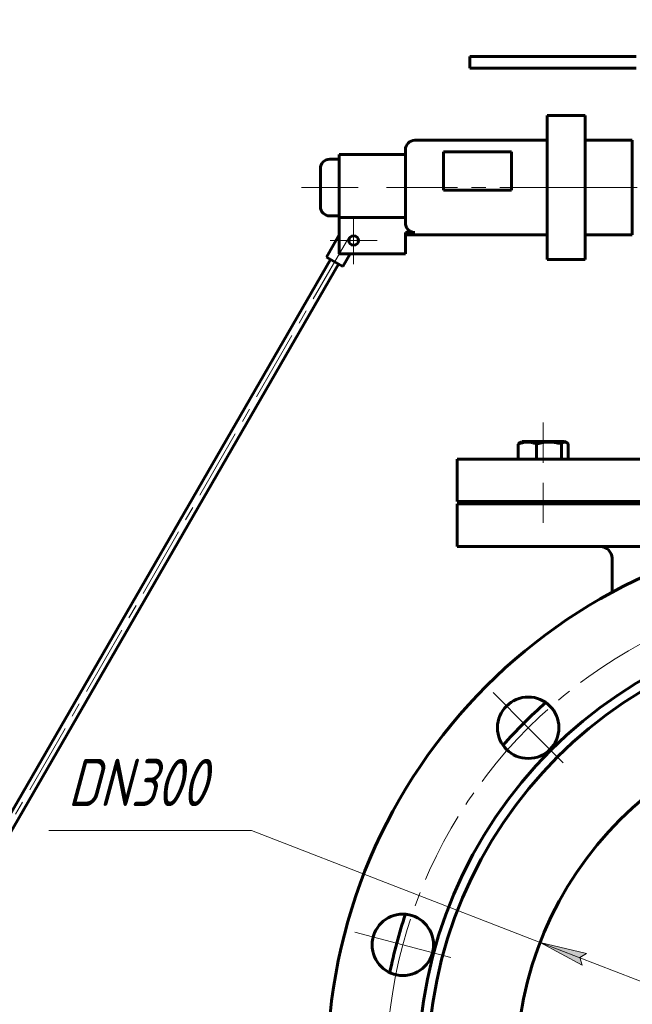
# Model space of a CAD drawing. Header units: millimetres. Extents: x 0 to 656, y 0 to 420.
# Tile 5 of 9: x 385 to 450, y 220 to 324. Entities that reach past the tile are written whole.
import ezdxf

# ---------------------------------------------------------------- set-up
doc = ezdxf.new("R2010")
doc.units = ezdxf.units.MM
for name, pattern in [('K5LT_AXLED', [12, 7.5, -1.5, 1.5, -1.5]), ('K5LT_BASIC', [0]), ('K5LT_THIN', [0])]:
    doc.linetypes.add(name, pattern=pattern)
doc.layers.add('Системный слой', color=7, linetype='Continuous')
doc.layers.add('Системный слой (1)', color=251, linetype='Continuous', true_color=0x6c6c6c)
doc.styles.add('KDIMTEXTSTYLE', font='GOST_AU.SHX', dxfattribs={"width": 0.96, "oblique": 15, "height": 5})
doc.styles.add('KTEXTSTYLE', font='GOST_AU.SHX', dxfattribs={"width": 0.56, "height": 5})
doc.dimstyles.new('KDIMSTYLE (0.25)', dxfattribs={"dimtxt": 5, "dimasz": 1, "dimexe": 2, "dimexo": 0, "dimgap": 1, "dimtad": 1, "dimlfac": 4, "dimtxsty": 'KDIMTEXTSTYLE', "dimsah": 1, "dimcen": 0, "dimdle": 1, "dimadec": 0, "dimazin": 0, "dimtfac": 0.667, "dimtmove": 0, "dimatfit": 3, "dimfxl": 1, "dimtvp": 1, "dimtolj": 1, "dimtzin": 0, "dimarcsym": 0})

# ---------------------------------------------------------------- blocks, each defined once
blk = doc.blocks.new('U19')
at = {"layer": 'Системный слой (1)', "color": 143, "linetype": 'K5LT_BASIC', "lineweight": 60, "true_color": 0x33acca}
for start, end in [(131.4674, 138.5326), (41.4674, 48.5326), (161.4674, 168.5326), (11.4674, 18.5326), (191.4674, 198.5326), (341.4674, 348.5326), (221.4674, 228.5326), (311.4674, 318.5326)]:
    blk.add_arc((475.17, 212.61), 51.92, start, end, dxfattribs=at)
blk = doc.blocks.new('U21')
at = {"layer": 'Системный слой (1)', "color": 143, "linetype": 'K5LT_BASIC', "lineweight": 60, "true_color": 0x33acca}
for p, q in [((431.42, 272.53), (475.17, 272.53)), ((475.17, 272.53), (517.14, 272.53))]:
    blk.add_line(p, q, dxfattribs=at)
blk = doc.blocks.new('U26')
at = {"layer": 'Системный слой (1)', "color": 143, "linetype": 'K5LT_BASIC', "lineweight": 60, "true_color": 0x33acca}
for p, q in [((431.42, 277.28), (475.17, 277.28)), ((475.17, 277.28), (517.14, 277.28))]:
    blk.add_line(p, q, dxfattribs=at)
blk = doc.blocks.new('U27')
at = {"layer": 'Системный слой (1)', "color": 143, "linetype": 'K5LT_BASIC', "lineweight": 60, "true_color": 0x33acca}
for p, q in [((431.42, 268.03), (459.83, 268.03)), ((490.5, 268.03), (517.14, 268.03))]:
    blk.add_line(p, q, dxfattribs=at)
blk = doc.blocks.new('U28')
at = {"layer": 'Системный слой (1)', "color": 143, "linetype": 'K5LT_BASIC', "lineweight": 60, "true_color": 0x33acca}
for p, q in [((431.42, 272.78), (475.17, 272.78)), ((475.17, 272.78), (517.14, 272.78))]:
    blk.add_line(p, q, dxfattribs=at)
blk = doc.blocks.new('U47')
at = {"layer": 'Системный слой (1)', "color": 143, "linetype": 'K5LT_BASIC', "lineweight": 60, "true_color": 0x33acca}
for p, q in [((442.57, 278.98), (442.46, 278.87)), ((442.74, 279.07), (442.57, 278.98)), ((442.92, 279.07), (442.74, 279.07)), ((442.98, 279.04), (442.92, 279.07)), ((443.04, 278.99), (442.98, 279.04)), ((443.11, 278.94), (443.04, 278.99)), ((443.17, 278.87), (443.11, 278.94))]:
    blk.add_line(p, q, dxfattribs=at)
blk = doc.blocks.new('U48')
at = {"layer": 'Системный слой (1)', "color": 143, "linetype": 'K5LT_BASIC', "lineweight": 60, "true_color": 0x33acca}
for p, q in [((442.12, 279.15), (438.27, 279.15)), ((442.78, 279.15), (442.12, 279.15))]:
    blk.add_line(p, q, dxfattribs=at)
blk = doc.blocks.new('D1')
at = {"layer": 'Системный слой (1)'}
for points in [[(516.53, 244.94), (520.02, 248.59), (515.71, 245.97), (516.51, 245.77)], [(430.31, 176.63), (434.62, 179.25), (433.82, 179.45), (433.8, 180.28)]]:
    blk.add_hatch(color=7, dxfattribs=at).paths.add_polyline_path(points)
at = {"layer": 'Системный слой (1)', "color": 7, "linetype": 'K5LT_THIN', "lineweight": 18, "true_color": 0xffffff}
for p, q in [((520.02, 248.59), (536.89, 262.11)), ((536.89, 262.11), (555.54, 262.11)), ((430.31, 176.63), (520.02, 248.59)), ((515.71, 245.97), (520.02, 248.59)), ((520.02, 248.59), (516.53, 244.94)), ((516.51, 245.77), (515.71, 245.97)), ((516.53, 244.94), (516.51, 245.77)), ((430.31, 176.63), (433.8, 180.28)), ((433.8, 180.28), (433.82, 179.45)), ((434.62, 179.25), (430.31, 176.63)), ((433.82, 179.45), (434.62, 179.25))]:
    blk.add_line(p, q, dxfattribs=at)
blk.add_wipeout([(538.89, 263.11), (538.89, 270.5), (552.96, 270.5), (552.96, 263.11)]).dxf.layer = 'Системный слой (1)'
at = {"layer": 'Системный слой (1)', "color": 7, "char_height": 5, "attachment_point": 1, "style": 'KTEXTSTYLE'}
for s, insert in [('\\H5.0;\\W1.000;\\Q15;\\Q15;\\W0.960;∅', (538.89, 269.7)), ('\\H5.0;\\W1.000;\\Q15;\\Q15;\\W0.960;460', (542.2, 269.7))]:
    blk.add_mtext(s, dxfattribs=dict(at, insert=insert))
blk = doc.blocks.new('KDIMARROW_01')
at = {"layer": 'Системный слой'}
blk.add_hatch(color=0, dxfattribs=at).paths.add_polyline_path([(-5, -0.66), (0, 0), (-5, 0.66), (-4.5, 0)])
at = {"layer": 'Системный слой', "color": 0, "linetype": 'K5LT_THIN', "lineweight": 18}
for p, q in [((-4.5, 0), (-5, 0.66)), ((-5, 0.66), (0, 0)), ((0, 0), (-5, -0.66)), ((-5, -0.66), (-4.5, 0))]:
    blk.add_line(p, q, dxfattribs=at)
at = {"layer": 'Системный слой (1)', "color": 0, "linetype": 'K5LT_THIN', "lineweight": 18}
blk.add_line((163.73, 212.61), (163.48, 212.61), dxfattribs=at)
blk = doc.blocks.new('D2')
at = {"layer": 'Системный слой (1)'}
for points in [[(516.27, 233.83), (520.37, 236.77), (515.65, 234.99), (516.4, 234.65)], [(429.97, 188.45), (434.69, 190.23), (433.94, 190.57), (434.07, 191.39)]]:
    blk.add_hatch(color=7, dxfattribs=at).paths.add_polyline_path(points)
at = {"layer": 'Системный слой (1)', "color": 7, "linetype": 'K5LT_THIN', "lineweight": 18, "true_color": 0xffffff}
for p, q in [((520.37, 236.77), (536.89, 245.6)), ((536.89, 245.6), (554.35, 245.6)), ((429.97, 188.45), (520.37, 236.77)), ((515.65, 234.99), (520.37, 236.77)), ((520.37, 236.77), (516.27, 233.83)), ((516.4, 234.65), (515.65, 234.99)), ((516.27, 233.83), (516.4, 234.65)), ((429.97, 188.45), (434.07, 191.39)), ((434.07, 191.39), (433.94, 190.57)), ((434.69, 190.23), (429.97, 188.45)), ((433.94, 190.57), (434.69, 190.23))]:
    blk.add_line(p, q, dxfattribs=at)
blk.add_wipeout([(538.89, 246.6), (538.89, 253.98), (551.81, 253.98), (551.81, 246.6)]).dxf.layer = 'Системный слой (1)'
at = {"layer": 'Системный слой (1)', "color": 7, "char_height": 5, "attachment_point": 1, "style": 'KTEXTSTYLE'}
for s, insert in [('\\H5.0;\\W1.000;\\Q15;\\Q15;\\W0.960;∅', (538.89, 253.19)), ('\\H5.0;\\W1.000;\\Q15;\\Q15;\\W0.960;410', (542.2, 253.19))]:
    blk.add_mtext(s, dxfattribs=dict(at, insert=insert))
blk = doc.blocks.new('D3')
at = {"layer": 'Системный слой (1)'}
for points in [[(444.39, 224.52), (445.09, 224.95), (440.19, 226.14), (444.62, 223.72)], [(510.14, 199.08), (505.72, 201.5), (505.94, 200.7), (505.24, 200.27)]]:
    blk.add_hatch(color=7, dxfattribs=at).paths.add_polyline_path(points)
at = {"layer": 'Системный слой (1)', "color": 7, "linetype": 'K5LT_THIN', "lineweight": 18, "true_color": 0xffffff}
for p, q in [((409.64, 237.96), (388.21, 237.96)), ((440.19, 226.14), (409.64, 237.96)), ((440.19, 226.14), (445.09, 224.95)), ((444.62, 223.72), (440.19, 226.14)), ((510.14, 199.08), (440.19, 226.14)), ((445.09, 224.95), (444.39, 224.52)), ((444.39, 224.52), (444.62, 223.72)), ((505.94, 200.7), (505.72, 201.5)), ((505.72, 201.5), (510.14, 199.08)), ((505.24, 200.27), (505.94, 200.7)), ((510.14, 199.08), (505.24, 200.27))]:
    blk.add_line(p, q, dxfattribs=at)
blk.add_wipeout([(390.21, 238.96), (390.21, 246.34), (406.95, 246.34), (406.95, 238.96)]).dxf.layer = 'Системный слой (1)'
at = {"layer": 'Системный слой (1)', "color": 7, "insert": (390.21, 245.55), "char_height": 5, "attachment_point": 1, "style": 'KTEXTSTYLE'}
blk.add_mtext('\\H5.0;\\W1.000;\\Q15;\\Q15;\\W0.960;DN300', dxfattribs=at)
blk = doc.blocks.new('U51')
at = {"layer": 'Системный слой (1)', "color": 30, "linetype": 'K5LT_AXLED', "lineweight": 18, "true_color": 0xff8000}
for q in [(420.46, 302.9), (417.96, 300.4), (422.96, 300.4), (420.46, 297.9)]:
    blk.add_line((420.46, 300.4), q, dxfattribs=at)
blk = doc.blocks.new('U53')
at = {"layer": 'Системный слой (1)', "color": 30, "linetype": 'K5LT_AXLED', "lineweight": 18, "true_color": 0xff8000}
for p, q in [((438.93, 248.85), (435.22, 252.56)), ((442.64, 245.14), (438.93, 248.85)), ((425.66, 225.87), (420.59, 227.23)), ((430.73, 224.52), (425.66, 225.87))]:
    blk.add_line(p, q, dxfattribs=at)
for start, end in [(105, 135), (135, 165), (165, 195)]:
    blk.add_arc((475.17, 212.61), 51.25, start, end, dxfattribs=at)

msp = doc.modelspace()

# ---------------------------------------------------------------- linework, layer by layer
at = {"layer": 'Системный слой (1)', "color": 143, "linetype": 'K5LT_BASIC', "lineweight": 60, "true_color": 0x33acca}
for p, q in [((432.7361, 319.8845), (450.3383, 319.8845)), ((432.7361, 319.8845), (432.7361, 318.6272)), ((432.7361, 318.6272), (450.3383, 318.6272)), ((440.9383, 313.6299), (440.9383, 313.6227)), ((444.9383, 313.6299), (440.9383, 313.6299)), ((440.9383, 312.7616), (440.9383, 313.6227)), ((444.9383, 313.6227), (444.9383, 313.6299)), ((444.9383, 312.7616), (444.9383, 313.6227)), ((440.9383, 312.7616), (440.9383, 312.1616)), ((444.9383, 312.1616), (444.9383, 312.7616)), ((440.9383, 305.5415), (440.9383, 312.1616)), ((444.9383, 305.5415), (444.9383, 312.1616)), ((440.9383, 311.0098), (426.9383, 311.0098)), ((449.9383, 311.0098), (444.9383, 311.0098)), ((449.9383, 301.0098), (449.9383, 311.0098)), ((425.9383, 309.5098), (418.9383, 309.5098)), ((418.9383, 302.8475), (418.9383, 309.5098)), ((425.9383, 310.0098), (425.9383, 302.3017)), ((429.9715, 305.7375), (429.9715, 309.8051)), ((429.9715, 309.8051), (437.1432, 309.8051)), ((437.1432, 309.8051), (437.1432, 305.7375)), ((418.9383, 309.0098), (417.9383, 309.0098)), ((416.9383, 308.0098), (416.9383, 306.0098)), ((416.9383, 306.0098), (416.9383, 304.0098)), ((437.1432, 305.7375), (429.9715, 305.7375)), ((440.9383, 305.5415), (440.9383, 304.5487)), ((444.9383, 304.5487), (444.9383, 305.5415)), ((440.9383, 298.7897), (440.9383, 304.5487)), ((444.9383, 298.7897), (444.9383, 304.5487)), ((418.9383, 303.0098), (417.9383, 303.0098)), ((425.9383, 302.8475), (418.9383, 302.8475)), ((418.9383, 299.0098), (418.9383, 302.8475)), ((425.9383, 299.0098), (425.9383, 301.2401)), ((425.9383, 301.2401), (426.9383, 301.2401)), ((418.9383, 301.0098), (417.5722, 298.6438)), ((440.9383, 301.0098), (425.9383, 301.0098)), ((449.9383, 301.0098), (444.9383, 301.0098)), ((418.0053, 298.3938), (343.0053, 168.49)), ((419.3043, 297.6438), (417.5722, 298.6438)), ((425.9383, 299.0098), (418.9383, 299.0098)), ((420.093, 299.0098), (419.3043, 297.6438)), ((440.9383, 298.7897), (440.9383, 298.3897)), ((444.9383, 298.3897), (440.9383, 298.3897)), ((444.9383, 298.3897), (444.9383, 298.7897)), ((418.8713, 297.8938), (343.8713, 167.99)), ((437.8729, 277.2773), (437.8729, 278.8716)), ((438.0631, 279.0354), (438.2656, 279.1523)), ((438.1469, 279.0837), (438.2656, 279.1523)), ((439.8121, 277.2773), (439.8121, 278.8716)), ((442.4611, 277.2773), (442.4611, 278.8716)), ((442.8969, 279.0837), (442.7781, 279.1523)), ((442.9807, 279.0354), (442.7781, 279.1523)), ((443.1708, 277.2773), (443.1708, 278.8716)), ((431.4174, 272.7773), (431.4174, 277.2773)), ((431.4174, 268.0273), (431.4174, 272.5273)), ((439.0219, 272.7773), (439.0219, 272.5273)), ((442.0219, 272.7773), (442.0219, 272.5273)), ((442.0219, 272.7773), (442.0219, 272.5273)), ((443.1674, 272.5273), (443.1674, 272.7773)), ((447.7924, 266.7773), (447.7924, 263.1752))]:
    msp.add_line(p, q, dxfattribs=at)
for centre, radius in [((420.4617, 300.3984), 0.5), ((475.1674, 212.6098), 57.5), ((475.1674, 212.6098), 47.875), ((475.1674, 212.6098), 46.875), ((438.9281, 248.849), 3.25), ((475.1674, 212.6098), 37.5), ((425.6637, 225.8743), 3.25)]:
    msp.add_circle(centre, radius, dxfattribs=at)
for centre, radius, start, end in [((426.9383, 310.0098), 1, 90, 180), ((417.9383, 308.0098), 1, 90, 180), ((417.9383, 304.0098), 1, 180, 270), ((446.5424, 266.7773), 1.25, 0, 90)]:
    msp.add_arc(centre, radius, start, end, dxfattribs=at)
for points, knots in [([(426.9383, 301.2401), (426.817, 301.2401), (426.6745, 301.2694), (426.4486, 301.3654), (426.326, 301.4502), (426.1497, 301.6319), (426.0663, 301.7621), (425.9681, 302.0072), (425.9383, 302.1666), (425.9383, 302.3017)], [0, 0, 0, 0, 0.036373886, 0.036373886, 0.073641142, 0.073641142, 0.112308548, 0.112308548, 0.152846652, 0.152846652, 0.152846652, 0.152846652]), ([(439.8121, 278.8716), (439.7267, 278.9065), (439.6018, 278.9524), (439.4372, 279.0012), (439.3107, 279.0327), (439.1801, 279.0578), (439.0507, 279.0744), (438.9312, 279.0829), (438.8185, 279.0846), (438.7081, 279.0803), (438.5849, 279.069), (438.4455, 279.0478), (438.2475, 279.0036), (438.056, 278.9434), (437.9184, 278.8902), (437.8729, 278.8716)], [0, 0, 0, 0, 2.16740212, 3.14326416, 4.10062144, 5.2997801, 6.35420746, 7.2675193, 8.21485807, 9.10206657, 9.9581603, 11.22579665, 12.52111687, 14.84267045, 16, 16, 16, 16]), ([(437.8729, 278.8716), (437.8929, 278.8939), (437.9271, 278.9296), (437.9903, 278.9871), (438.0338, 279.0185), (438.0631, 279.0354)], [0, 0, 0, 0, 1.91828185, 3.26766112, 6, 6, 6, 6]), ([(442.4611, 278.8716), (442.3707, 278.8986), (442.2372, 278.9355), (442.0132, 278.9885), (441.8138, 279.0274), (441.6294, 279.0533), (441.4804, 279.0691), (441.3294, 279.0804), (441.1435, 279.0854), (440.989, 279.0817), (440.832, 279.0726), (440.6672, 279.0571), (440.4376, 279.0237), (440.1517, 278.9664), (439.9374, 278.9091), (439.8121, 278.8716)], [0, 0, 0, 0, 1.67981626, 2.46425431, 4.10062144, 5.2997801, 5.78516139, 6.77396186, 7.99981908, 9.10206657, 9.53045066, 10.80659157, 12.05516695, 13.66764409, 16, 16, 16, 16])]:
    msp.add_open_spline(points, degree=3, knots=knots, dxfattribs=at)

# ---------------------------------------------------------------- block references
at = {"layer": 'Системный слой (1)'}
for name in ['U48', 'U47', 'U26', 'U28', 'U21', 'U27', 'U19']:
    msp.add_blockref(name, (0, 0), dxfattribs=at)

# ---------------------------------------------------------------- next in the draw order: dimensions: what is measured, and where the dimension line sits
at = {"layer": 'Системный слой (1)', "color": 7}
dim = msp.add_diameter_dim_2p(p1=(295.7447, 68.7087), p2=(654.59, 356.5109), dimstyle='KDIMSTYLE (0.25)', override={"dimtih": 1, "dimtoh": 1, "dimpost": '\\H5.0;\\W0.960;\\Q15;<>', "dimblk1": 'KDIMARROW_01', "dimblk2": 'KDIMARROW_01', "dimclrt": 7, "dimtol": 1, "dimtp": 0, "dimtm": 0, "dimtdec": 5, "dimtmove": 1, "dimatfit": 2, "dimtolj": 1}, dxfattribs=at)
dim.commit()
dim.dimension.update_dxf_attribs({"geometry": 'D1', "text_midpoint": (538.8909, 262.1135), "dimtype": 163})

# ---------------------------------------------------------------- next in the draw order: dimensions: what is measured, and where the dimension line sits
dim = msp.add_diameter_dim_2p(p1=(294.3702, 115.9796), p2=(655.9645, 309.24), dimstyle='KDIMSTYLE (0.25)', override={"dimtih": 1, "dimtoh": 1, "dimpost": '\\H5.0;\\W0.960;\\Q15;<>', "dimblk1": 'KDIMARROW_01', "dimblk2": 'KDIMARROW_01', "dimclrt": 7, "dimtol": 1, "dimtp": 0, "dimtm": 0, "dimtdec": 5, "dimtmove": 1, "dimatfit": 2, "dimtolj": 1}, dxfattribs=at)
dim.commit()
dim.dimension.update_dxf_attribs({"geometry": 'D2', "text_midpoint": (538.8909, 245.599), "dimtype": 163})

# ---------------------------------------------------------------- next in the draw order: linework, layer by layer
at = {"layer": 'Системный слой (1)', "color": 30, "linetype": 'K5LT_AXLED', "lineweight": 18, "true_color": 0xff8000}
for p, q in [((414.9383, 306.0098), (420.9383, 306.0098)), ((423.9383, 306.0098), (442.9383, 306.0098)), ((442.9383, 306.0098), (451.9383, 306.0098)), ((440.5219, 281.1523), (440.5219, 276.8716)), ((440.5219, 274.7773), (440.5219, 270.5273))]:
    msp.add_line(p, q, dxfattribs=at)

# ---------------------------------------------------------------- next in the draw order: block references
at = {"layer": 'Системный слой (1)'}
msp.add_blockref('U51', (0, 0), dxfattribs=at)

# ---------------------------------------------------------------- next in the draw order: dimensions: what is measured, and where the dimension line sits
at = {"layer": 'Системный слой (1)', "color": 7}
dim = msp.add_diameter_dim_2p(p1=(615.0622, 158.4855), p2=(335.2726, 266.7342), dimstyle='KDIMSTYLE (0.25)', override={"dimtih": 1, "dimtoh": 1, "dimpost": '\\H5.0;\\W0.960;\\Q15;\\Q15;DN\\H5.0;\\W0.960;\\Q15;<>', "dimblk1": 'KDIMARROW_01', "dimblk2": 'KDIMARROW_01', "dimclrt": 7, "dimtol": 1, "dimtp": 0, "dimtm": 0, "dimtdec": 5, "dimtmove": 1, "dimatfit": 2, "dimtolj": 1}, dxfattribs=at)
dim.commit()
dim.dimension.update_dxf_attribs({"geometry": 'D3', "text_midpoint": (407.643, 237.9608), "dimtype": 163})

# ---------------------------------------------------------------- next in the draw order: linework, layer by layer
at = {"layer": 'Системный слой (1)', "color": 30, "linetype": 'K5LT_AXLED', "lineweight": 18, "true_color": 0xff8000}
msp.add_line((419.9383, 300.7418), (342.4383, 166.5079), dxfattribs=at)

# ---------------------------------------------------------------- next in the draw order: block references
at = {"layer": 'Системный слой (1)'}
msp.add_blockref('U53', (0, 0), dxfattribs=at)

doc.saveas('drawing.dxf')
